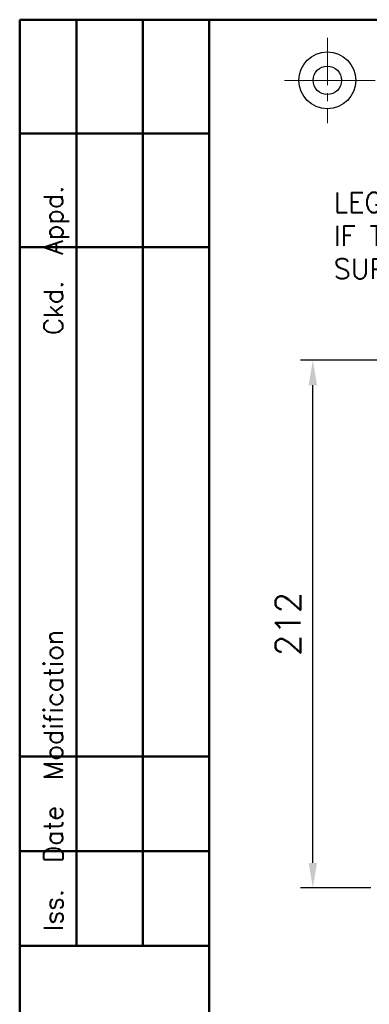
# Model space of a CAD drawing. Extents: x 0 to 501, y 0 to 279.
# Tile 7 of 12: x 6 to 42, y 174 to 272. Entities that reach past the tile are written whole.
import ezdxf

# ---------------------------------------------------------------- set-up
doc = ezdxf.new("R2010")
doc.units = 0
doc.header["$LTSCALE"] = 0.5
doc.header["$MEASUREMENT"] = 0
doc.linetypes.add('CENTER2', pattern=[28.575, 19.05, -3.175, 3.175, -3.175])
doc.layers.get('Defpoints').update_dxf_attribs({"color": 104, "lineweight": 0})
doc.layers.add('CENTER', color=5, linetype='CENTER2', lineweight=13)
doc.layers.add('OBJECT', color=1, linetype='Continuous', lineweight=50)
doc.layers.add('FORMAT', color=7, linetype='Continuous')
doc.layers.add('TEXT', color=5, linetype='Continuous')
doc.styles.add('ROMANS', font='romans', dxfattribs={"height": 2.5})
doc.dimstyles.get("Standard").update_dxf_attribs({"dimtxt": 0.18, "dimasz": 0.18, "dimexe": 0.18, "dimexo": 0.0625, "dimgap": 0.09, "dimtad": 0, "dimtih": 1, "dimtoh": 1, "dimdec": 4, "dimzin": 0, "dimdsep": 46, "dimtxsty": 'Standard', "dimcen": 0.09, "dimadec": 0, "dimazin": 0, "dimtfac": 1, "dimtdec": 4, "dimtofl": 0, "dimtmove": 0, "dimatfit": 3, "dimfxl": 0, "dimtolj": 1, "dimtzin": 0, "dimarcsym": 0})

# ---------------------------------------------------------------- blocks, each defined once
blk = doc.blocks.new('PROJECTION')
at = {"layer": 'CENTER', "ltscale": 0.5}
blk.add_line((4.281, 4.275), (4.281, -4.275), dxfattribs=at)
at = {"layer": 'CENTER'}
blk.add_line((23.348, 0), (0, 0), dxfattribs=at)
at = {"layer": 'FORMAT'}
for radius in [2.85, 1.425]:
    blk.add_circle((4.275, 0), radius, dxfattribs=at)
blk = doc.blocks.new('*D93')
at = {"layer": 'Defpoints', "color": 0}
for p in [(35.879, 238.102), (59.934, 238.102), (43.682, 185.227)]:
    blk.add_point(p, dxfattribs=at)
at = {"layer": 'TEXT', "color": 0, "lineweight": -2}
for p, q in [((57.934, 238.102), (34.629, 238.102)), ((35.879, 187.727), (35.879, 235.602)), ((41.682, 185.227), (34.629, 185.227))]:
    blk.add_line(p, q, dxfattribs=at)
at = {"layer": 'TEXT', "color": 0}
for points in [[(36.296, 235.602), (35.462, 235.602), (35.879, 238.102)], [(35.462, 187.727), (36.296, 187.727), (35.879, 185.227)]]:
    blk.add_solid(points, dxfattribs=at)
at = {"layer": 'TEXT', "color": 0, "insert": (33.379, 211.665), "char_height": 2.5, "attachment_point": 5, "rotation": 90, "line_spacing_factor": 2.5, "style": 'ROMANS'}
blk.add_mtext('\\A1;212', dxfattribs=at)
blk = doc.blocks.new('FORMAT-FIXED')
at = {"layer": 'FORMAT', "color": 1, "lineweight": 50}
for p, q in [((6.5, 272.238), (6.5, 6.5)), ((6.5, 272.238), (189.375, 272.238)), ((12.2, 272.238), (12.2, 179.401)), ((18.85, 272.238), (18.85, 179.401)), ((25.5, 272.238), (25.5, 6.5)), ((6.5, 260.838), (25.5, 260.838)), ((6.5, 249.438), (25.5, 249.438)), ((6.5, 198.401), (25.5, 198.401)), ((6.5, 188.901), (25.5, 188.901)), ((6.5, 179.401), (25.5, 179.401))]:
    blk.add_line(p, q, dxfattribs=at)
at = {"layer": 'FORMAT', "color": 7, "linetype": 'Continuous', "style": 'ROMANS'}
blk.add_text('Iss.  Date  Modification                   Ckd.  Appd.', height=1.9, rotation=90, dxfattribs=at).set_placement((10.825, 180.891))

msp = doc.modelspace()

# ---------------------------------------------------------------- block references
at = {"layer": 'FORMAT'}
msp.add_blockref('FORMAT-FIXED', (0, 0), dxfattribs=at)
at = {"layer": 'OBJECT'}
msp.add_blockref('PROJECTION', (33.053, 266.155), dxfattribs=at)

# ---------------------------------------------------------------- texts
at = {"insert": (37.958, 250.588), "char_height": 2, "width": 65.10983, "attachment_point": 4, "style": 'ROMANS'}
msp.add_mtext('{LEGEND PLATE:\\PIF TAG OR/AND SCALE INFORMATION IS NOT SUPPLIED THIS WILL BE LEFT BLANK}', dxfattribs=at)

# ---------------------------------------------------------------- dimensions: what is measured, and where the dimension line sits
at = {"layer": 'TEXT'}
dim = msp.add_linear_dim(base=(35.879121, 238.102172), p1=(43.682142, 185.22717), p2=(59.933872, 238.102172), angle=90, dimstyle='Standard', override={"dimtxt": 2, "dimasz": 2.5, "dimexe": 1.25, "dimexo": 2, "dimgap": 1.25, "dimtad": 1, "dimtih": 0, "dimtoh": 0, "dimdec": 0, "dimlfac": 4, "dimtxsty": 'ROMANS', "dimcen": 2.5, "dimtdec": 1, "dimtofl": 1, "dimtmove": 2}, dxfattribs=at)
dim.commit()
dim.dimension.update_dxf_attribs({"geometry": '*D93', "text_midpoint": (33.379121, 211.664671)})

doc.saveas('drawing.dxf')
